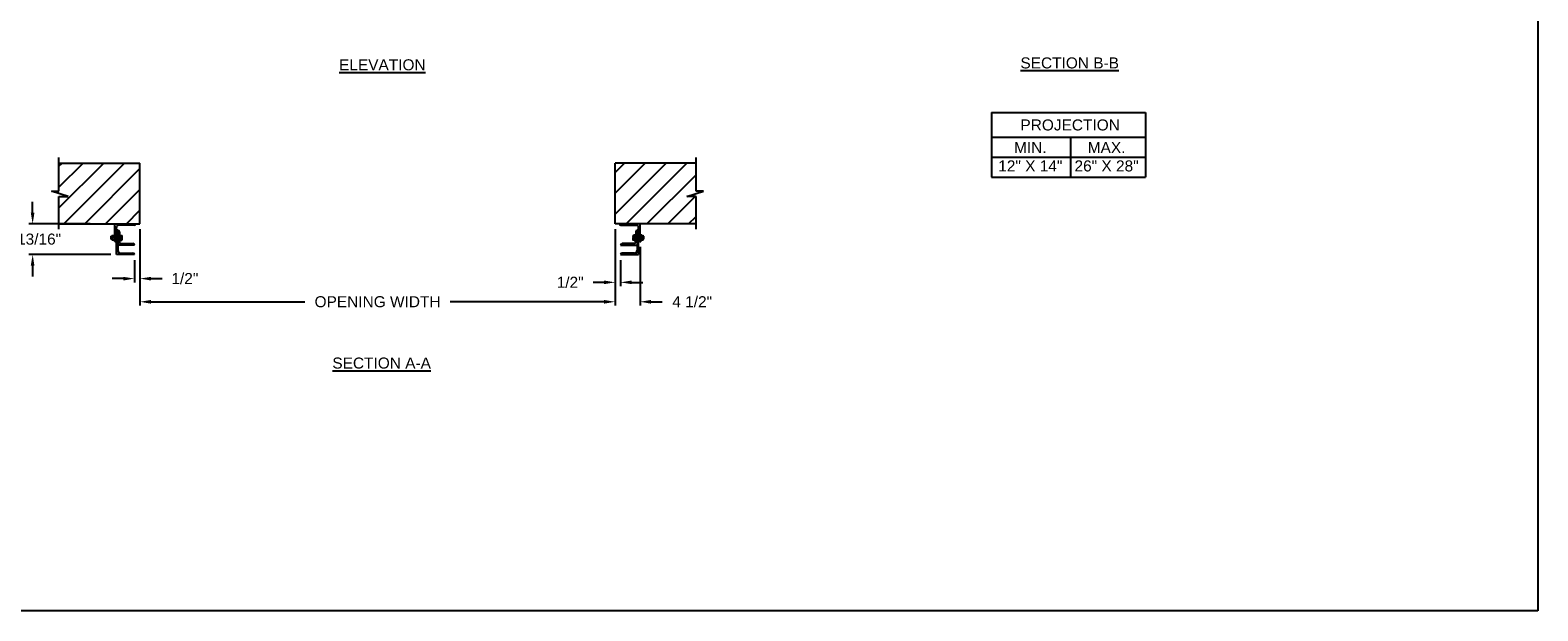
# Model space of a CAD drawing. Header units: inches. Extents: x 170 to 312, y 215 to 248.
# Tile 251 of 256: x 200.92 to 213.72, y 234.45 to 239.38. Entities that reach past the tile are written whole.
import ezdxf

# ---------------------------------------------------------------- set-up
doc = ezdxf.new("R2010")
doc.units = ezdxf.units.IN
doc.header["$LTSCALE"] = 0.25
doc.header["$MEASUREMENT"] = 0
doc.layers.add('ANNOTATIONS', color=1, linetype='Continuous')
doc.layers.add('MOTOR RH', color=7, linetype='Continuous')
doc.styles.add('ARIAL', font='arial.ttf', dxfattribs={"height": 0.09375})
doc.dimstyles.new('STANDARD$0', dxfattribs={"dimtxt": 0.09375, "dimasz": 0.09375, "dimexe": 0.03125, "dimexo": 0.046875, "dimgap": 0.09, "dimtad": 0, "dimtih": 1, "dimtoh": 1, "dimdec": 4, "dimzin": 0, "dimdsep": 46, "dimtxsty": 'ARIAL', "dimcen": 0.09, "dimadec": 0, "dimazin": 0, "dimtfac": 1, "dimtdec": 4, "dimtofl": 0, "dimtmove": 0, "dimatfit": 1, "dimfxl": 1, "dimtolj": 1, "dimtzin": 0, "dimarcsym": 0})
pattern_1 = [(45, (22.68008, -13.09525), (-0.08838835, 0.08838835), [])]

# ---------------------------------------------------------------- blocks, each defined once
blk = doc.blocks.new('*D31')
at = {"layer": 'ANNOTATIONS', "color": 0, "lineweight": -2, "transparency": 16777216}
for p, q in [((200.944, 237.829), (200.944, 237.923)), ((201.433, 237.736), (200.912, 237.736)), ((201.608, 237.474), (200.912, 237.474)), ((200.944, 237.38), (200.944, 237.287))]:
    blk.add_line(p, q, dxfattribs=at)
at = {"layer": 'ANNOTATIONS', "color": 0, "transparency": 16777216}
for points in [[(200.928, 237.829), (200.959, 237.829), (200.944, 237.736)], [(200.928, 237.38), (200.959, 237.38), (200.944, 237.474)]]:
    blk.add_solid(points, dxfattribs=at)
at = {"layer": 'defpoints', "color": 0, "transparency": 16777216}
for p in [(201.48, 237.736), (200.944, 237.474), (201.655, 237.474)]:
    blk.add_point(p, dxfattribs=at)
at = {"layer": 'ANNOTATIONS', "color": 0, "transparency": 16777216, "insert": (200.944, 237.605), "char_height": 0.09375, "attachment_point": 5, "style": 'ARIAL'}
blk.add_mtext('\\A1;5 13/16"', dxfattribs=at)
blk = doc.blocks.new('*D32')
at = {"layer": 'ANNOTATIONS', "color": 0, "lineweight": -2, "transparency": 16777216}
for p, q in [((205.888, 237.689), (205.888, 237.207)), ((205.935, 237.427), (205.935, 237.207)), ((205.794, 237.238), (205.701, 237.238)), ((206.029, 237.238), (206.123, 237.238))]:
    blk.add_line(p, q, dxfattribs=at)
at = {"layer": 'ANNOTATIONS', "color": 0, "transparency": 16777216}
for points in [[(205.794, 237.254), (205.794, 237.223), (205.888, 237.238)], [(206.029, 237.254), (206.029, 237.223), (205.935, 237.238)]]:
    blk.add_solid(points, dxfattribs=at)
at = {"layer": 'defpoints', "color": 0, "transparency": 16777216}
for p in [(205.888, 237.736), (205.935, 237.474), (205.935, 237.238)]:
    blk.add_point(p, dxfattribs=at)
at = {"layer": 'ANNOTATIONS', "color": 0, "transparency": 16777216, "insert": (205.507, 237.238), "char_height": 0.0938, "attachment_point": 5, "style": 'ARIAL'}
blk.add_mtext('\\A1;1/2"', dxfattribs=at)
blk = doc.blocks.new('*D33')
at = {"layer": 'ANNOTATIONS', "color": 0, "lineweight": -2, "transparency": 16777216}
for p, q in [((201.855, 237.689), (201.855, 237.238)), ((201.808, 237.427), (201.808, 237.238)), ((201.714, 237.27), (201.62, 237.27)), ((201.949, 237.27), (202.042, 237.27))]:
    blk.add_line(p, q, dxfattribs=at)
at = {"layer": 'ANNOTATIONS', "color": 0, "transparency": 16777216}
for points in [[(201.714, 237.285), (201.714, 237.254), (201.808, 237.27)], [(201.949, 237.285), (201.949, 237.254), (201.855, 237.27)]]:
    blk.add_solid(points, dxfattribs=at)
at = {"layer": 'defpoints', "color": 0, "transparency": 16777216}
for p in [(201.855, 237.736), (201.808, 237.474), (201.808, 237.27)]:
    blk.add_point(p, dxfattribs=at)
at = {"layer": 'ANNOTATIONS', "color": 0, "transparency": 16777216, "insert": (202.236, 237.27), "char_height": 0.0938, "attachment_point": 5, "style": 'ARIAL'}
blk.add_mtext('\\A1;1/2"', dxfattribs=at)
blk = doc.blocks.new('*D36')
at = {"layer": 'ANNOTATIONS', "color": 0, "lineweight": -2, "transparency": 16777216}
for p, q in [((205.888, 237.689), (205.888, 237.042)), ((206.101, 237.539), (206.101, 237.042)), ((205.794, 237.073), (205.701, 237.073)), ((206.194, 237.073), (206.288, 237.073))]:
    blk.add_line(p, q, dxfattribs=at)
at = {"layer": 'ANNOTATIONS', "color": 0, "transparency": 16777216}
for points in [[(205.794, 237.089), (205.794, 237.057), (205.888, 237.073)], [(206.194, 237.089), (206.194, 237.057), (206.101, 237.073)]]:
    blk.add_solid(points, dxfattribs=at)
at = {"layer": 'defpoints', "color": 0, "transparency": 16777216}
for p in [(205.888, 237.736), (206.101, 237.586), (206.101, 237.073)]:
    blk.add_point(p, dxfattribs=at)
at = {"layer": 'ANNOTATIONS', "color": 0, "transparency": 16777216, "insert": (206.543, 237.073), "char_height": 0.0938, "attachment_point": 5, "style": 'ARIAL'}
blk.add_mtext('\\A1;4 1/2"', dxfattribs=at)
blk = doc.blocks.new('*D37')
at = {"layer": 'ANNOTATIONS', "color": 0, "lineweight": -2, "transparency": 16777216}
for p, q in [((201.855, 237.689), (201.855, 237.042)), ((205.888, 237.689), (205.888, 237.042)), ((201.949, 237.073), (203.255, 237.073)), ((205.794, 237.073), (204.488, 237.073))]:
    blk.add_line(p, q, dxfattribs=at)
at = {"layer": 'ANNOTATIONS', "color": 0, "transparency": 16777216}
for points in [[(201.949, 237.089), (201.949, 237.057), (201.855, 237.073)], [(205.794, 237.089), (205.794, 237.057), (205.888, 237.073)]]:
    blk.add_solid(points, dxfattribs=at)
at = {"layer": 'defpoints', "color": 0, "transparency": 16777216}
for p in [(201.855, 237.736), (205.888, 237.736), (205.888, 237.073)]:
    blk.add_point(p, dxfattribs=at)
at = {"layer": 'ANNOTATIONS', "color": 0, "transparency": 16777216, "insert": (203.872, 237.073), "char_height": 0.09375, "attachment_point": 5, "style": 'ARIAL'}
blk.add_mtext('\\A1;OPENING WIDTH', dxfattribs=at)

msp = doc.modelspace()

# ---------------------------------------------------------------- hatches: boundary and pattern name
at = {"layer": 'MOTOR RH'}
h = msp.add_hatch(dxfattribs=at)
h.set_pattern_fill('ANSI31', color=256, style=0)
h.set_pattern_definition(pattern_1)
h.paths.add_polyline_path([(201.85487, 238.25136), (201.16737, 238.25136), (201.16737, 238.01416), (201.10327, 238.01416), (201.24534, 237.96726), (201.16737, 237.96726), (201.16737, 237.73574), (201.85487, 237.73574), (201.85487, 237.89824)])
h = msp.add_hatch(dxfattribs=at)
h.set_pattern_fill('ANSI31', color=256, style=0)
h.set_pattern_definition(pattern_1)
h.paths.add_polyline_path([(206.63981, 238.01416), (206.57571, 238.01416), (206.57571, 238.25136), (205.88821, 238.25136), (205.88821, 237.73574), (205.90638, 237.73574), (206.57571, 237.73574), (206.57571, 237.96726), (206.49774, 237.96726)])

# ---------------------------------------------------------------- linework, layer by layer
at = {"layer": 'ANNOTATIONS'}
for p, q in [((209.08291, 238.68191), (209.08291, 238.13053)), ((209.08291, 238.68191), (210.39068, 238.68191)), ((210.39068, 238.68191), (210.39068, 238.13053)), ((209.08291, 238.47043), (210.39068, 238.47043)), ((209.75577, 238.47043), (209.75577, 238.13053)), ((209.08291, 238.30048), (210.39068, 238.30048)), ((209.08291, 238.13053), (210.39068, 238.13053))]:
    msp.add_line(p, q, dxfattribs=at)
at = {"layer": 'defpoints'}
msp.add_lwpolyline([(213.72204, 234.44685), (194.25216, 234.44685), (194.25216, 247.18196), (213.72204, 247.18196)], close=True, dxfattribs=at)
at = {"layer": 'MOTOR RH'}
for p, q in [((201.16737, 238.01416), (201.16737, 238.29824)), ((201.16737, 238.25136), (201.85487, 238.25136)), ((201.85487, 237.73574), (201.85487, 238.25136)), ((205.88821, 237.73574), (205.88821, 238.25136)), ((206.57571, 238.25136), (205.88821, 238.25136)), ((206.57571, 238.01416), (206.57571, 238.29824)), ((201.24534, 237.96726), (201.10327, 238.01416)), ((201.10327, 238.01416), (201.16737, 238.01416)), ((201.16737, 237.68886), (201.16737, 237.96726)), ((201.16737, 237.96726), (201.24534, 237.96726)), ((206.49774, 237.96726), (206.63981, 238.01416)), ((206.57571, 237.96726), (206.49774, 237.96726)), ((206.63981, 238.01416), (206.57571, 238.01416)), ((206.57571, 237.68886), (206.57571, 237.96726)), ((201.16737, 237.73574), (201.85487, 237.73574)), ((201.64237, 237.58574), (201.64237, 237.73574)), ((201.65487, 237.47405), (201.65487, 237.70449)), ((201.65487, 237.68886), (201.65488, 237.68886)), ((201.80488, 237.72324), (201.67362, 237.72324)), ((206.57571, 237.73574), (205.88821, 237.73574)), ((205.9382, 237.72324), (206.06946, 237.72324)), ((206.08821, 237.68886), (206.0882, 237.68886)), ((206.08821, 237.47405), (206.08821, 237.70449)), ((206.10071, 237.58574), (206.10071, 237.73574)), ((201.60987, 237.628), (201.61136, 237.62949)), ((201.60987, 237.60597), (201.60987, 237.628)), ((201.61136, 237.60449), (201.60987, 237.60597)), ((201.61136, 237.62949), (201.61497, 237.62949)), ((201.61136, 237.60449), (201.61136, 237.62949)), ((201.61497, 237.60449), (201.61136, 237.60449)), ((201.61497, 237.63574), (201.63737, 237.63574)), ((201.61497, 237.59824), (201.61497, 237.63574)), ((201.61497, 237.59824), (201.63737, 237.59824)), ((201.63487, 237.61699), (201.61747, 237.61699)), ((201.63737, 237.64824), (201.64237, 237.64824)), ((201.63737, 237.64824), (201.63737, 237.58574)), ((201.64237, 237.58574), (201.63737, 237.58574)), ((201.65486, 237.58574), (201.65487, 237.58574)), ((201.66737, 237.67949), (201.66738, 237.67949)), ((201.66737, 237.67949), (201.66737, 237.50843)), ((201.67987, 237.667), (201.67987, 237.58261)), ((201.67987, 237.64824), (201.68487, 237.64824)), ((201.67987, 237.637), (201.69935, 237.637)), ((201.67987, 237.61983), (201.68685, 237.61983)), ((201.67987, 237.59982), (201.68685, 237.59982)), ((201.67987, 237.59698), (201.69935, 237.59698)), ((201.68487, 237.58574), (201.67987, 237.58574)), ((201.68487, 237.637), (201.68487, 237.64824)), ((201.68487, 237.58574), (201.68487, 237.59698)), ((201.68852, 237.63574), (201.68852, 237.5984)), ((201.68852, 237.61983), (201.69935, 237.61983)), ((201.68852, 237.59982), (201.69935, 237.59982)), ((201.6955, 237.56699), (201.79551, 237.56699)), ((201.70102, 237.63574), (201.70102, 237.5984)), ((206.04758, 237.56699), (205.94757, 237.56699)), ((206.04206, 237.63574), (206.04206, 237.5984)), ((206.06321, 237.637), (206.04373, 237.637)), ((206.05456, 237.61983), (206.04373, 237.61983)), ((206.05456, 237.59982), (206.04373, 237.59982)), ((206.06321, 237.59698), (206.04373, 237.59698)), ((206.05456, 237.63574), (206.05456, 237.5984)), ((206.06321, 237.61983), (206.05623, 237.61983)), ((206.06321, 237.59982), (206.05623, 237.59982)), ((206.06321, 237.64824), (206.05821, 237.64824)), ((206.05821, 237.637), (206.05821, 237.64824)), ((206.05821, 237.58574), (206.05821, 237.59698)), ((206.05821, 237.58574), (206.06321, 237.58574)), ((206.06321, 237.667), (206.06321, 237.58261)), ((206.07571, 237.67949), (206.0757, 237.67949)), ((206.07571, 237.67949), (206.07571, 237.50843)), ((206.08822, 237.58574), (206.08821, 237.58574)), ((206.10571, 237.64824), (206.10071, 237.64824)), ((206.10071, 237.58574), (206.10571, 237.58574)), ((206.10571, 237.64824), (206.10571, 237.58574)), ((206.10571, 237.63574), (206.12811, 237.63574)), ((206.10571, 237.59824), (206.12811, 237.59824)), ((206.10821, 237.61699), (206.12561, 237.61699)), ((206.12811, 237.59824), (206.12811, 237.63574)), ((206.13172, 237.62949), (206.12811, 237.62949)), ((206.12811, 237.60449), (206.13172, 237.60449)), ((206.13321, 237.628), (206.13172, 237.62949)), ((206.13172, 237.60449), (206.13172, 237.62949)), ((206.13172, 237.60449), (206.13321, 237.60597)), ((206.13321, 237.60597), (206.13321, 237.628)), ((201.808, 237.47405), (201.65487, 237.47405)), ((201.808, 237.55449), (201.66737, 237.55449)), ((201.68925, 237.48655), (201.79551, 237.48655)), ((201.808, 237.5545), (201.808, 237.55449)), ((201.808, 237.47406), (201.808, 237.47405)), ((205.93508, 237.5545), (205.93508, 237.55449)), ((205.93508, 237.55449), (206.07571, 237.55449)), ((205.93508, 237.47406), (205.93508, 237.47405)), ((205.93508, 237.47405), (206.08821, 237.47405)), ((206.05383, 237.48655), (205.94757, 237.48655))]:
    msp.add_line(p, q, dxfattribs=at)
at = {"layer": 'MOTOR RH', "flags": 128}
for points in [[(201.68685, 237.637), (201.68806, 237.6363), (201.68852, 237.63557)], [(201.68685, 237.61983), (201.68806, 237.62404), (201.68852, 237.62841)], [(201.68852, 237.60983), (201.68749, 237.61758), (201.68685, 237.61983)], [(201.68685, 237.59982), (201.68841, 237.60733), (201.68852, 237.60983)], [(201.68685, 237.59698), (201.68806, 237.59767), (201.68852, 237.5984)], [(201.69935, 237.637), (201.70056, 237.6363), (201.70102, 237.63557)], [(201.69935, 237.61983), (201.70056, 237.62404), (201.70102, 237.62841)], [(201.70102, 237.60983), (201.69999, 237.61758), (201.69935, 237.61983)], [(201.69935, 237.59982), (201.70091, 237.60733), (201.70102, 237.60983)], [(201.69935, 237.59698), (201.70056, 237.59767), (201.70102, 237.5984)], [(206.04373, 237.637), (206.04252, 237.6363), (206.04206, 237.63557)], [(206.04373, 237.61983), (206.04252, 237.62404), (206.04206, 237.62841)], [(206.04206, 237.60983), (206.04309, 237.61758), (206.04373, 237.61983)], [(206.04373, 237.59982), (206.04217, 237.60733), (206.04206, 237.60983)], [(206.04373, 237.59698), (206.04252, 237.59767), (206.04206, 237.5984)], [(206.05623, 237.637), (206.05502, 237.6363), (206.05456, 237.63557)], [(206.05623, 237.61983), (206.05502, 237.62404), (206.05456, 237.62841)], [(206.05456, 237.60983), (206.05559, 237.61758), (206.05623, 237.61983)], [(206.05623, 237.59982), (206.05467, 237.60733), (206.05456, 237.60983)], [(206.05623, 237.59698), (206.05502, 237.59767), (206.05456, 237.5984)]]:
    msp.add_lwpolyline(points, dxfattribs=at)
at = {"layer": 'MOTOR RH'}
for centre, radius, start, end in [((201.67362, 237.70449), 0.01875, 90, 180), ((201.65488, 237.67637), 0.01249, 0, 90), ((201.80488, 237.73573), 0.01249, 270, 0), ((205.9382, 237.73573), 0.01249, 180, 270), ((206.06946, 237.70449), 0.01875, 0, 90), ((206.0882, 237.67637), 0.01249, 90, 180), ((201.63799, 237.62524), 0.02304, 152.913174, 177.22408), ((201.63384, 237.62637), 0.01886, 180.027798, 209.834947), ((201.63799, 237.60649), 0.02304, 152.913175, 177.224058), ((201.63384, 237.60762), 0.01886, 180.027798, 209.834947), ((201.61436, 237.62524), 0.02304, 2.77592, 27.086826), ((201.61851, 237.62637), 0.01886, 330.165053, 359.972202), ((201.61436, 237.60649), 0.02304, 2.775942, 27.086825), ((201.61851, 237.60762), 0.01886, 330.165053, 359.972202), ((201.64238, 237.59823), 0.01249, 270, 0), ((201.66738, 237.667), 0.01249, 0, 90), ((201.6955, 237.58261), 0.01562, 180, 270), ((201.66351, 237.62799), 0.02502, 0.97621, 21.106816), ((201.68629, 237.59746), 0.00243, 22.723879, 76.579246), ((201.67601, 237.62799), 0.02502, 0.97631, 21.106527), ((201.69879, 237.59746), 0.00243, 22.723939, 76.57869), ((201.79551, 237.5545), 0.01249, 0, 90), ((205.94757, 237.5545), 0.01249, 90, 180), ((206.06707, 237.62799), 0.02502, 158.893473, 179.02369), ((206.04429, 237.59746), 0.00243, 103.42131, 157.276061), ((206.04758, 237.58261), 0.01562, 270, 0), ((206.07957, 237.62799), 0.02502, 158.893184, 179.02379), ((206.05679, 237.59746), 0.00243, 103.420754, 157.276121), ((206.0757, 237.667), 0.01249, 90, 180), ((206.1007, 237.59823), 0.01249, 180, 270), ((206.12872, 237.62524), 0.02304, 152.913174, 177.22408), ((206.12457, 237.62637), 0.01886, 180.027798, 209.834947), ((206.12872, 237.60649), 0.02304, 152.913175, 177.224058), ((206.12457, 237.60762), 0.01886, 180.027798, 209.834947), ((206.10509, 237.62524), 0.02304, 2.77592, 27.086826), ((206.10924, 237.62637), 0.01886, 330.165053, 359.972202), ((206.10509, 237.60649), 0.02304, 2.775942, 27.086825), ((206.10924, 237.60762), 0.01886, 330.165053, 359.972202), ((201.68925, 237.50843), 0.02188, 180, 270), ((201.79551, 237.47406), 0.01249, 0, 90), ((205.94757, 237.47406), 0.01249, 90, 180), ((206.05383, 237.50843), 0.02188, 270, 0)]:
    msp.add_arc(centre, radius, start, end, dxfattribs=at)

# ---------------------------------------------------------------- texts
at = {"layer": 'ANNOTATIONS', "char_height": 0.09375, "attachment_point": 2, "style": 'ARIAL'}
for s, insert, width in [('{\\LELEVATION}', (203.91243, 239.13353), 3.0834986), ('{\\LSECTION B-B}', (209.74792, 239.1495), 1.3823677), ('{\\LSECTION A-A}', (203.90652, 236.59935), 1.3823677)]:
    msp.add_mtext(s, dxfattribs=dict(at, insert=insert, width=width))
for s, width, insert in [('PROJECTION ', 1.7594917, (209.7516, 238.62247)), ('MIN.\\P12" X 14" ', 0.6711642, (209.41348, 238.43048)), ('MAX.\\P26" X 28"', 0.6567117, (210.06091, 238.43048))]:
    msp.add_mtext_dynamic_manual_height_columns(s, width=width, gutter_width=1.36268, heights=[0], dxfattribs=dict(at, insert=insert))

# ---------------------------------------------------------------- dimensions: what is measured, and where the dimension line sits
at = {"layer": 'ANNOTATIONS'}
for base, p1, p2, angle, text, picture, middle in [((200.94353, 237.47405), (201.47987, 237.73573), (201.65487, 237.47405), 90, '5 13/16"', '*D31', (200.94353, 237.60489)), ((201.808, 237.26963), (201.85487, 237.73574), (201.808, 237.47405), 180, '1/2"', '*D33', (202.23645, 237.26963))]:
    dim = msp.add_linear_dim(base=base, p1=p1, p2=p2, angle=angle, text=text, dimstyle='STANDARD$0', dxfattribs=at)
    dim.commit()
    dim.dimension.update_dxf_attribs({"geometry": picture, "text_midpoint": middle, "dimtype": 160})
dim = msp.add_aligned_dim(p1=(201.85487, 237.73574), p2=(205.88821, 237.73574), distance=-0.6628, text='OPENING WIDTH', dimstyle='STANDARD$0', dxfattribs=at)
dim.commit()
dim.dimension.update_dxf_attribs({"geometry": '*D37', "text_midpoint": (203.87154, 237.07293)})
for base, p2, text, picture, middle in [((205.93508, 237.23838), (205.93508, 237.47405), '1/2"', '*D32', (205.50663, 237.23838)), ((206.10071, 237.07293), (206.10071, 237.58574), '4 1/2"', '*D36', (206.5432, 237.07293))]:
    dim = msp.add_linear_dim(base=base, p1=(205.88821, 237.73574), p2=p2, text=text, dimstyle='STANDARD$0', dxfattribs=at)
    dim.commit()
    dim.dimension.update_dxf_attribs({"geometry": picture, "text_midpoint": middle, "dimtype": 160})

doc.saveas('drawing.dxf')
